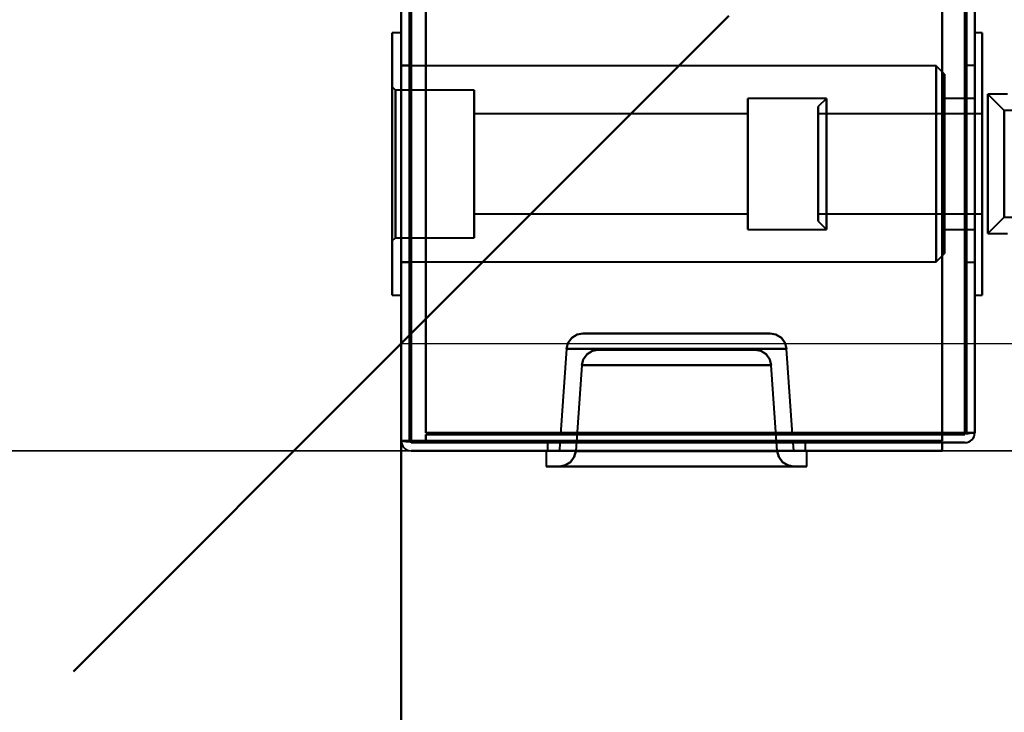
# Model space of a CAD drawing. Header units: millimetres. Extents: x -1110 to 1388, y -120 to 1267.
# Tile 2 of 88: x -393 to -333, y 112 to 155. Entities that reach past the tile are written whole.
import ezdxf

# ---------------------------------------------------------------- set-up
doc = ezdxf.new("R2010")
doc.units = ezdxf.units.MM
for name, color, linetype, lineweight in [('A-ANNO-DIMS', 211, 'Continuous', 30), ('A-ANNO-DIMS-20', 211, 'Continuous', 30), ('A-GENM', 13, 'Continuous', 40), ('G-IMPT', 8, 'Continuous', 40)]:
    doc.layers.add(name, color=color, linetype=linetype, lineweight=lineweight)
doc.styles.add('Arial_1', font='arial.ttf', dxfattribs={"height": 60})
doc.dimstyles.new('Linéaire', dxfattribs={"dimscale": 304.8, "dimtxt": 61.215564, "dimasz": 0.131234, "dimexe": 0.131234, "dimexo": 0.131234, "dimgap": 0.131234, "dimtad": 1, "dimdec": 0, "dimzin": 0, "dimdsep": 46, "dimtxsty": 'Arial_1', "dimblk1": 'OBLIQUE', "dimblk2": 'OBLIQUE', "dimsah": 1, "dimcen": 0.09, "dimazin": 0, "dimtfac": 1, "dimtdec": 4, "dimtix": 1, "dimtmove": 0, "dimatfit": 3, "dimfxl": 1, "dimtvp": 1, "dimtfill": 1, "dimtolj": 1, "dimtzin": 0, "dimarcsym": 2})

# ---------------------------------------------------------------- blocks, each defined once
blk = doc.blocks.new('Maintenance r21 - Maintenance r21-755170-Droite')
at = {"layer": 'A-GENM'}
for p, q in [((-370, 0), (-370, 973.372)), ((-370, 973.372), (-370, 0))]:
    blk.add_line(p, q, dxfattribs=at)
blk = doc.blocks.new('NEXA 1000 CALQUES_dwg-755156-Droite')
at = {"layer": 'G-IMPT'}
for p, q in [((-370, 972.772), (-370, 128.972)), ((-370, 972.772), (-370, 128.972)), ((-335, 129.472), (-335, 972.272)), ((-335, 129.472), (-335, 972.272)), ((-370, 153.872), (-370.55, 153.872)), ((-370, 153.872), (-370.55, 153.872)), ((-370.55, 137.872), (-370.55, 153.872)), ((-370.55, 145.872), (-370.55, 153.872)), ((-370.55, 153.872), (-370.55, 145.872)), ((-370.55, 153.872), (-370.55, 145.872)), ((-370.55, 137.872), (-370.55, 153.872)), ((-370.55, 145.872), (-370.55, 153.872)), ((-370, 145.872), (-370, 153.872)), ((-370, 153.872), (-370, 137.872)), ((-370, 153.872), (-370, 145.872)), ((-370, 153.872), (-370, 137.872)), ((-370, 153.872), (-370, 145.872)), ((-370, 145.872), (-370, 153.872)), ((-334.55, 153.872), (-335, 153.872)), ((-334.55, 153.872), (-335, 153.872)), ((-335, 137.872), (-335, 153.872)), ((-335, 145.872), (-335, 153.872)), ((-335, 153.872), (-335, 145.872)), ((-335, 137.872), (-335, 153.872)), ((-335, 145.872), (-335, 153.872)), ((-335, 153.872), (-335, 145.872)), ((-334.55, 145.872), (-334.55, 153.872)), ((-334.55, 153.872), (-334.55, 137.872)), ((-334.55, 153.872), (-334.55, 145.872)), ((-334.55, 145.872), (-334.55, 153.872)), ((-334.55, 153.872), (-334.55, 137.872)), ((-334.55, 153.872), (-334.55, 145.872)), ((-369.5, 151.872), (-370, 151.872)), ((-369.5, 151.872), (-370, 151.872)), ((-370, 151.872), (-370, 145.872)), ((-370, 151.872), (-370, 145.872)), ((-370, 151.872), (-370, 145.872)), ((-337.35, 151.847), (-370, 151.847)), ((-337.35, 151.847), (-370, 151.847)), ((-370, 139.897), (-370, 151.847)), ((-370, 139.897), (-370, 151.847)), ((-370, 139.897), (-370, 151.847)), ((-370, 139.897), (-370, 151.847)), ((-369.5, 145.872), (-369.5, 151.872)), ((-369.5, 151.872), (-369.5, 145.872)), ((-369.5, 145.872), (-369.5, 151.872)), ((-369.5, 151.872), (-369.5, 145.872)), ((-336.85, 151.347), (-337.35, 151.847)), ((-336.85, 151.347), (-337.35, 151.847)), ((-337.35, 151.847), (-337.35, 139.897)), ((-337.35, 151.847), (-337.35, 139.897)), ((-337.35, 139.897), (-337.35, 151.847)), ((-337.35, 139.897), (-337.35, 151.847)), ((-337.35, 139.897), (-337.35, 151.847)), ((-337.35, 139.897), (-337.35, 151.847)), ((-337.35, 151.847), (-337.35, 139.897)), ((-337.35, 151.847), (-337.35, 139.897)), ((-335, 151.872), (-335.5, 151.872)), ((-335, 151.872), (-335.5, 151.872)), ((-335.5, 151.872), (-335.5, 145.872)), ((-335.5, 145.872), (-335.5, 151.872)), ((-335.5, 151.872), (-335.5, 145.872)), ((-335.5, 145.872), (-335.5, 151.872)), ((-335, 151.872), (-335, 139.872)), ((-335, 151.872), (-335, 139.872)), ((-335, 145.872), (-335, 151.872)), ((-335, 145.872), (-335, 151.872)), ((-335, 151.872), (-335, 139.872)), ((-335, 151.872), (-335, 139.872)), ((-335, 145.872), (-335, 151.872)), ((-335, 145.872), (-335, 151.872)), ((-336.85, 140.397), (-336.85, 151.347)), ((-336.85, 140.397), (-336.85, 151.347)), ((-336.85, 151.347), (-336.85, 140.397)), ((-336.85, 151.347), (-336.85, 140.397)), ((-336.85, 140.397), (-336.85, 151.347)), ((-336.85, 140.397), (-336.85, 151.347)), ((-336.85, 151.347), (-336.85, 140.397)), ((-336.85, 151.347), (-336.85, 140.397)), ((-370.35, 150.372), (-370.55, 150.572)), ((-370.35, 150.372), (-370.55, 150.572)), ((-370.55, 141.172), (-370.55, 150.572)), ((-370.55, 141.172), (-370.55, 150.572)), ((-370.55, 150.572), (-370.55, 141.172)), ((-370.55, 150.572), (-370.55, 141.172)), ((-370.55, 150.572), (-370.55, 141.172)), ((-370.55, 150.572), (-370.55, 141.172)), ((-370.55, 141.172), (-370.55, 150.572)), ((-370.55, 141.172), (-370.55, 150.572)), ((-365.55, 150.372), (-370.35, 150.372)), ((-365.55, 150.372), (-370.35, 150.372)), ((-370.35, 150.372), (-370.35, 141.372)), ((-370.35, 150.372), (-370.35, 141.372)), ((-370.35, 141.372), (-370.35, 150.372)), ((-370.35, 141.372), (-370.35, 150.372)), ((-370.35, 150.372), (-370.35, 141.372)), ((-370.35, 150.372), (-370.35, 141.372)), ((-370.35, 141.372), (-370.35, 150.372)), ((-370.35, 141.372), (-370.35, 150.372)), ((-365.55, 141.372), (-365.55, 150.372)), ((-365.55, 145.872), (-365.55, 150.372)), ((-365.55, 150.372), (-365.55, 145.872)), ((-365.55, 150.372), (-365.55, 145.872)), ((-365.55, 141.372), (-365.55, 150.372)), ((-365.55, 145.872), (-365.55, 150.372)), ((-344.05, 149.872), (-348.85, 149.872)), ((-344.05, 149.872), (-348.85, 149.872)), ((-348.85, 149.872), (-348.85, 142.004)), ((-348.85, 141.872), (-348.85, 149.872)), ((-348.85, 141.872), (-348.85, 149.872)), ((-348.85, 149.872), (-348.85, 149.741)), ((-348.85, 149.872), (-348.85, 142.004)), ((-348.85, 141.872), (-348.85, 149.872)), ((-348.85, 141.872), (-348.85, 149.872)), ((-348.85, 149.741), (-348.85, 141.872)), ((-348.85, 149.741), (-348.85, 141.872)), ((-344.05, 149.872), (-344.55, 149.372)), ((-344.05, 149.872), (-344.55, 149.372)), ((-344.05, 149.872), (-344.05, 145.872)), ((-344.05, 145.872), (-344.05, 149.872)), ((-344.05, 142.004), (-344.05, 149.872)), ((-344.05, 149.872), (-344.05, 142.004)), ((-344.05, 149.741), (-344.05, 141.872)), ((-344.05, 141.872), (-344.05, 149.741)), ((-344.05, 145.872), (-344.05, 149.741)), ((-344.05, 149.741), (-344.05, 145.872)), ((-335, 149.872), (-336.85, 149.872)), ((-335, 149.872), (-336.85, 149.872)), ((-336.85, 142.004), (-336.85, 149.872)), ((-336.85, 149.741), (-336.85, 149.872)), ((-336.85, 149.872), (-336.85, 141.872)), ((-336.85, 149.872), (-336.85, 141.872)), ((-336.85, 149.872), (-336.85, 141.872)), ((-336.85, 149.872), (-336.85, 141.872)), ((-336.85, 142.004), (-336.85, 149.872)), ((-336.85, 141.872), (-336.85, 149.741)), ((-336.85, 141.872), (-336.85, 149.741)), ((-335, 149.872), (-335, 142.004)), ((-335, 142.004), (-335, 149.872)), ((-335, 149.872), (-335, 142.004)), ((-335, 142.004), (-335, 149.872)), ((-335, 149.741), (-335, 141.872)), ((-335, 141.872), (-335, 149.741)), ((-335, 149.741), (-335, 141.872)), ((-335, 141.872), (-335, 149.741)), ((-333, 150.122), (-334.2, 150.122)), ((-333.2, 149.122), (-334.2, 150.122)), ((-333, 150.122), (-334.2, 150.122)), ((-333.2, 149.122), (-334.2, 150.122)), ((-334.2, 145.872), (-334.2, 150.122)), ((-334.2, 150.122), (-334.2, 145.872)), ((-334.2, 145.872), (-334.2, 150.122)), ((-334.2, 150.122), (-334.2, 145.872)), ((-344.55, 149.372), (-344.55, 142.487)), ((-344.55, 142.487), (-344.55, 149.372)), ((-344.55, 142.487), (-344.55, 149.372)), ((-344.55, 149.372), (-344.55, 142.487)), ((-344.55, 149.257), (-344.55, 142.372)), ((-344.55, 142.372), (-344.55, 149.257)), ((-344.55, 142.372), (-344.55, 149.257)), ((-344.55, 149.257), (-344.55, 142.372)), ((-332, 149.122), (-333.2, 149.122)), ((-333.2, 145.872), (-333.2, 149.122)), ((-333.2, 149.122), (-333.2, 145.872)), ((-348.85, 148.922), (-365.55, 148.922)), ((-348.85, 148.922), (-365.55, 148.922)), ((-365.55, 142.822), (-365.55, 148.922)), ((-365.55, 142.822), (-365.55, 148.922)), ((-365.55, 148.922), (-365.55, 148.822)), ((-365.55, 148.922), (-365.55, 142.922)), ((-365.55, 148.922), (-365.55, 142.922)), ((-365.55, 142.822), (-365.55, 148.922)), ((-365.55, 142.822), (-365.55, 148.922)), ((-365.55, 148.822), (-365.55, 142.822)), ((-365.55, 148.822), (-365.55, 142.822)), ((-348.85, 142.922), (-348.85, 148.922)), ((-348.85, 148.922), (-348.85, 142.822)), ((-348.85, 148.922), (-348.85, 142.822)), ((-348.85, 148.922), (-348.85, 142.822)), ((-348.85, 148.922), (-348.85, 142.822)), ((-348.85, 142.922), (-348.85, 148.922)), ((-348.85, 148.822), (-348.85, 148.922)), ((-348.85, 142.822), (-348.85, 148.822)), ((-348.85, 142.822), (-348.85, 148.822)), ((-334.55, 148.922), (-344.55, 148.922)), ((-334.55, 148.922), (-344.55, 148.922)), ((-344.55, 145.097), (-344.55, 148.922)), ((-344.55, 148.922), (-344.55, 142.922)), ((-344.55, 145.097), (-344.55, 148.922)), ((-344.55, 148.922), (-344.55, 146.647)), ((-344.55, 148.822), (-344.55, 145.097)), ((-344.55, 148.822), (-344.55, 142.822)), ((-334.55, 148.922), (-334.55, 145.097)), ((-334.55, 142.922), (-334.55, 148.922)), ((-334.55, 146.647), (-334.55, 148.922)), ((-334.55, 148.922), (-334.55, 145.097)), ((-334.55, 145.097), (-334.55, 148.822)), ((-334.55, 142.822), (-334.55, 148.822)), ((-344.55, 142.822), (-344.55, 146.647)), ((-344.55, 142.822), (-344.55, 146.647)), ((-344.55, 146.647), (-344.55, 142.922)), ((-334.55, 146.647), (-334.55, 142.822)), ((-334.55, 142.922), (-334.55, 146.647)), ((-334.55, 146.647), (-334.55, 142.822)), ((-370.55, 137.872), (-370.55, 145.872)), ((-370.55, 145.872), (-370.55, 137.872)), ((-370.55, 145.872), (-370.55, 137.872)), ((-370.55, 137.872), (-370.55, 145.872)), ((-370, 145.872), (-370, 139.872)), ((-370, 137.872), (-370, 145.872)), ((-370, 145.872), (-370, 137.872)), ((-370, 145.872), (-370, 139.872)), ((-370, 145.872), (-370, 137.872)), ((-370, 137.872), (-370, 145.872)), ((-369.5, 139.872), (-369.5, 145.872)), ((-369.5, 145.872), (-369.5, 139.872)), ((-369.5, 139.872), (-369.5, 145.872)), ((-369.5, 145.872), (-369.5, 139.872)), ((-365.55, 141.372), (-365.55, 145.872)), ((-365.55, 145.872), (-365.55, 141.372)), ((-365.55, 145.872), (-365.55, 141.372)), ((-365.55, 141.372), (-365.55, 145.872)), ((-344.05, 145.872), (-344.05, 142.004)), ((-344.05, 142.004), (-344.05, 145.872)), ((-344.05, 141.872), (-344.05, 145.872)), ((-344.05, 145.872), (-344.05, 141.872)), ((-335.5, 145.872), (-335.5, 139.872)), ((-335.5, 139.872), (-335.5, 145.872)), ((-335.5, 145.872), (-335.5, 139.872)), ((-335.5, 139.872), (-335.5, 145.872)), ((-335, 137.872), (-335, 145.872)), ((-335, 139.872), (-335, 145.872)), ((-335, 145.872), (-335, 137.872)), ((-335, 139.872), (-335, 145.872)), ((-335, 137.872), (-335, 145.872)), ((-335, 145.872), (-335, 137.872)), ((-334.55, 137.872), (-334.55, 145.872)), ((-334.55, 145.872), (-334.55, 137.872)), ((-334.55, 137.872), (-334.55, 145.872)), ((-334.55, 145.872), (-334.55, 137.872)), ((-334.2, 141.622), (-334.2, 145.872)), ((-334.2, 145.872), (-334.2, 141.622)), ((-334.2, 141.622), (-334.2, 145.872)), ((-334.2, 145.872), (-334.2, 141.622)), ((-333.2, 142.622), (-333.2, 145.872)), ((-333.2, 145.872), (-333.2, 142.622)), ((-344.55, 145.097), (-344.55, 142.822)), ((-334.55, 142.822), (-334.55, 145.097)), ((-365.55, 142.922), (-365.55, 142.822)), ((-365.55, 142.822), (-348.85, 142.822)), ((-365.55, 142.822), (-348.85, 142.822)), ((-348.85, 142.822), (-348.85, 142.922)), ((-344.55, 142.822), (-334.55, 142.822)), ((-344.55, 142.822), (-334.55, 142.822)), ((-334.2, 141.622), (-333.2, 142.622)), ((-334.2, 141.622), (-333.2, 142.622)), ((-333.2, 142.622), (-332, 142.622)), ((-348.85, 142.004), (-348.85, 141.872)), ((-348.85, 141.872), (-344.05, 141.872)), ((-348.85, 141.872), (-344.05, 141.872)), ((-344.55, 142.372), (-344.05, 141.872)), ((-344.55, 142.372), (-344.05, 141.872)), ((-336.85, 141.872), (-336.85, 142.004)), ((-336.85, 141.872), (-335, 141.872)), ((-336.85, 141.872), (-335, 141.872)), ((-370.55, 141.172), (-370.35, 141.372)), ((-370.55, 141.172), (-370.35, 141.372)), ((-370.35, 141.372), (-365.55, 141.372)), ((-370.35, 141.372), (-365.55, 141.372)), ((-334.2, 141.622), (-333, 141.622)), ((-334.2, 141.622), (-333, 141.622)), ((-337.35, 139.897), (-336.85, 140.397)), ((-337.35, 139.897), (-336.85, 140.397)), ((-370, 139.897), (-337.35, 139.897)), ((-370, 139.897), (-337.35, 139.897)), ((-370, 139.872), (-369.5, 139.872)), ((-370, 139.872), (-369.5, 139.872)), ((-335.5, 139.872), (-335, 139.872)), ((-335.5, 139.872), (-335, 139.872)), ((-370.55, 137.872), (-370, 137.872)), ((-370.55, 137.872), (-370, 137.872)), ((-335, 137.872), (-334.55, 137.872)), ((-335, 137.872), (-334.55, 137.872)), ((-353.2, 135.522), (-358.917, 135.522)), ((-358.917, 135.522), (-353.2, 135.522)), ((-358.917, 135.522), (-347.483, 135.522)), ((-353.2, 135.522), (-358.917, 135.522)), ((-358.917, 135.522), (-353.2, 135.522)), ((-358.917, 135.522), (-347.483, 135.522)), ((-347.483, 135.522), (-353.2, 135.522)), ((-353.2, 135.522), (-347.483, 135.522)), ((-347.483, 135.522), (-353.2, 135.522)), ((-353.2, 135.522), (-347.483, 135.522)), ((-359.915, 134.592), (-360.28, 129.372)), ((-359.915, 134.592), (-360.28, 129.372)), ((-353.2, 134.592), (-359.915, 134.592)), ((-346.485, 134.592), (-359.915, 134.592)), ((-359.915, 134.592), (-353.2, 134.592)), ((-353.2, 134.592), (-359.915, 134.592)), ((-346.485, 134.592), (-359.915, 134.592)), ((-359.915, 134.592), (-353.2, 134.592)), ((-346.485, 134.592), (-353.2, 134.592)), ((-353.2, 134.592), (-346.485, 134.592)), ((-346.485, 134.592), (-353.2, 134.592)), ((-353.2, 134.592), (-346.485, 134.592)), ((-346.12, 129.372), (-346.485, 134.592)), ((-346.12, 129.372), (-346.485, 134.592)), ((-348.415, 134.522), (-357.985, 134.522)), ((-353.2, 134.522), (-357.985, 134.522)), ((-357.985, 134.522), (-353.2, 134.522)), ((-357.985, 134.522), (-353.2, 134.522)), ((-348.415, 134.522), (-357.985, 134.522)), ((-353.2, 134.522), (-357.985, 134.522)), ((-348.415, 134.522), (-353.2, 134.522)), ((-353.2, 134.522), (-348.415, 134.522)), ((-353.2, 134.522), (-348.415, 134.522)), ((-348.415, 134.522), (-353.2, 134.522)), ((-358.983, 133.592), (-359.349, 128.353)), ((-358.983, 133.592), (-359.349, 128.353)), ((-358.983, 133.592), (-347.417, 133.592)), ((-358.983, 133.592), (-353.2, 133.592)), ((-353.2, 133.592), (-358.983, 133.592)), ((-358.983, 133.592), (-347.417, 133.592)), ((-358.983, 133.592), (-353.2, 133.592)), ((-353.2, 133.592), (-358.983, 133.592)), ((-353.2, 133.592), (-347.417, 133.592)), ((-347.417, 133.592), (-353.2, 133.592)), ((-353.2, 133.592), (-347.417, 133.592)), ((-347.417, 133.592), (-353.2, 133.592)), ((-347.051, 128.353), (-347.417, 133.592)), ((-347.051, 128.353), (-347.417, 133.592)), ((-353.2, 129.372), (-360.28, 129.372)), ((-360.28, 129.372), (-353.2, 129.372)), ((-353.2, 129.372), (-360.28, 129.372)), ((-360.28, 129.372), (-353.2, 129.372)), ((-346.12, 129.372), (-353.2, 129.372)), ((-353.2, 129.372), (-346.12, 129.372)), ((-346.12, 129.372), (-353.2, 129.372)), ((-353.2, 129.372), (-346.12, 129.372)), ((-335.6, 129.472), (-335, 129.472)), ((-335, 129.472), (-335.6, 129.472)), ((-335, 129.472), (-335.6, 129.472)), ((-335.6, 129.472), (-335, 129.472)), ((-335.6, 129.472), (-335, 129.472)), ((-335, 129.472), (-335.6, 129.472)), ((-335, 129.472), (-335.6, 129.472)), ((-335.6, 129.472), (-335, 129.472)), ((-370, 128.972), (-369.4, 128.972)), ((-369.4, 128.972), (-370, 128.972)), ((-369.4, 128.972), (-370, 128.972)), ((-370, 128.972), (-369.4, 128.972)), ((-370, 128.972), (-369.4, 128.972)), ((-369.4, 128.972), (-370, 128.972)), ((-369.4, 128.972), (-370, 128.972)), ((-370, 128.972), (-369.4, 128.972)), ((-361.075, 128.872), (-361.075, 128.372)), ((-361.075, 128.872), (-361.075, 128.372)), ((-345.325, 128.872), (-361.075, 128.872)), ((-353.2, 128.872), (-361.075, 128.872)), ((-361.075, 128.872), (-353.2, 128.872)), ((-353.2, 128.872), (-361.075, 128.872)), ((-345.325, 128.872), (-361.075, 128.872)), ((-361.075, 128.872), (-353.2, 128.872)), ((-360.315, 128.872), (-360.35, 128.372)), ((-360.315, 128.872), (-360.35, 128.372)), ((-353.2, 128.872), (-360.315, 128.872)), ((-360.315, 128.872), (-353.2, 128.872)), ((-360.315, 128.872), (-353.2, 128.872)), ((-353.2, 128.872), (-360.315, 128.872)), ((-345.325, 128.872), (-353.2, 128.872)), ((-353.2, 128.872), (-345.325, 128.872)), ((-346.085, 128.872), (-353.2, 128.872)), ((-353.2, 128.872), (-346.085, 128.872)), ((-353.2, 128.872), (-346.085, 128.872)), ((-345.325, 128.872), (-353.2, 128.872)), ((-353.2, 128.872), (-345.325, 128.872)), ((-346.085, 128.872), (-353.2, 128.872)), ((-346.05, 128.372), (-346.085, 128.872)), ((-346.05, 128.372), (-346.085, 128.872)), ((-345.325, 128.372), (-345.325, 128.872)), ((-345.325, 128.372), (-345.325, 128.872)), ((-361.15, 128.372), (-361.15, 127.422)), ((-361.15, 128.372), (-361.15, 127.422)), ((-361.15, 128.372), (-353.2, 128.372)), ((-353.2, 128.372), (-361.15, 128.372)), ((-361.15, 128.372), (-353.2, 128.372)), ((-353.2, 128.372), (-361.15, 128.372)), ((-361.075, 128.372), (-353.2, 128.372)), ((-361.075, 128.372), (-345.325, 128.372)), ((-353.2, 128.372), (-361.075, 128.372)), ((-353.2, 128.372), (-361.075, 128.372)), ((-361.075, 128.372), (-345.325, 128.372)), ((-361.075, 128.372), (-353.2, 128.372)), ((-353.2, 128.372), (-360.35, 128.372)), ((-360.35, 128.372), (-353.2, 128.372)), ((-360.35, 128.372), (-353.2, 128.372)), ((-353.2, 128.372), (-360.35, 128.372)), ((-359.349, 128.353), (-353.2, 128.353)), ((-347.051, 128.353), (-359.349, 128.353)), ((-353.2, 128.353), (-359.349, 128.353)), ((-359.349, 128.353), (-353.2, 128.353)), ((-347.051, 128.353), (-359.349, 128.353)), ((-353.2, 128.353), (-359.349, 128.353)), ((-353.2, 128.372), (-345.325, 128.372)), ((-346.05, 128.372), (-353.2, 128.372)), ((-345.325, 128.372), (-353.2, 128.372)), ((-353.2, 128.372), (-346.05, 128.372)), ((-345.325, 128.372), (-353.2, 128.372)), ((-353.2, 128.372), (-346.05, 128.372)), ((-346.05, 128.372), (-353.2, 128.372)), ((-353.2, 128.372), (-345.325, 128.372)), ((-353.2, 128.372), (-345.25, 128.372)), ((-345.25, 128.372), (-353.2, 128.372)), ((-353.2, 128.372), (-345.25, 128.372)), ((-345.25, 128.372), (-353.2, 128.372)), ((-353.2, 128.353), (-347.051, 128.353)), ((-347.051, 128.353), (-353.2, 128.353)), ((-353.2, 128.353), (-347.051, 128.353)), ((-347.051, 128.353), (-353.2, 128.353)), ((-345.25, 127.422), (-345.25, 128.372)), ((-345.25, 127.422), (-345.25, 128.372)), ((-361.15, 127.422), (-353.2, 127.422)), ((-353.2, 127.422), (-361.15, 127.422)), ((-361.15, 127.422), (-353.2, 127.422)), ((-353.2, 127.422), (-361.15, 127.422)), ((-360.347, 127.422), (-346.053, 127.422)), ((-360.347, 127.422), (-353.2, 127.422)), ((-353.2, 127.422), (-360.347, 127.422)), ((-360.347, 127.422), (-346.053, 127.422)), ((-360.347, 127.422), (-353.2, 127.422)), ((-353.2, 127.422), (-360.347, 127.422)), ((-353.2, 127.422), (-346.053, 127.422)), ((-353.2, 127.422), (-345.25, 127.422)), ((-346.053, 127.422), (-353.2, 127.422)), ((-345.25, 127.422), (-353.2, 127.422)), ((-353.2, 127.422), (-346.053, 127.422)), ((-353.2, 127.422), (-345.25, 127.422)), ((-346.053, 127.422), (-353.2, 127.422)), ((-345.25, 127.422), (-353.2, 127.422))]:
    blk.add_line(p, q, dxfattribs=at)
at = {"layer": 'G-IMPT', "flags": 128}
for points in [[(-370, 972.772), (-370, 761.822), (-370, 550.872), (-370, 339.922), (-370, 128.972)], [(-370, 128.972), (-370, 339.922), (-370, 550.872), (-370, 761.822), (-370, 972.772)], [(-370, 128.972), (-370, 339.922), (-370, 550.872), (-370, 761.822), (-370, 972.772)], [(-370, 972.772), (-370, 761.822), (-370, 550.872), (-370, 339.922), (-370, 128.972)], [(-370, 972.772), (-370, 761.822), (-370, 550.872), (-370, 339.922), (-370, 128.972)], [(-370, 972.772), (-370, 761.822), (-370, 550.872), (-370, 339.922), (-370, 128.972)], [(-370, 128.972), (-370, 339.922), (-370, 550.872), (-370, 761.822), (-370, 972.772)], [(-370, 128.972), (-370, 339.922), (-370, 550.872), (-370, 761.822), (-370, 972.772)], [(-369.5, 972.772), (-369.5, 761.822), (-369.5, 550.872), (-369.5, 339.922), (-369.5, 128.972)], [(-369.5, 128.972), (-369.5, 339.922), (-369.5, 550.872), (-369.5, 761.822), (-369.5, 972.772)], [(-369.5, 128.972), (-369.5, 339.922), (-369.5, 550.872), (-369.5, 761.822), (-369.5, 972.772)], [(-369.5, 972.772), (-369.5, 761.822), (-369.5, 550.872), (-369.5, 339.922), (-369.5, 128.972)], [(-369.4, 128.972), (-369.4, 339.922), (-369.4, 550.872), (-369.4, 761.822), (-369.4, 972.772)], [(-369.4, 128.972), (-369.4, 339.922), (-369.4, 550.872), (-369.4, 761.822), (-369.4, 972.772)], [(-369.4, 128.972), (-369.4, 339.922), (-369.4, 550.872), (-369.4, 761.822), (-369.4, 972.772)], [(-369.4, 972.772), (-369.4, 761.822), (-369.4, 550.872), (-369.4, 339.922), (-369.4, 128.972)], [(-369.4, 972.772), (-369.4, 761.822), (-369.4, 550.872), (-369.4, 339.922), (-369.4, 128.972)], [(-369.4, 972.772), (-369.4, 761.822), (-369.4, 550.872), (-369.4, 339.922), (-369.4, 128.972)], [(-369.4, 128.972), (-369.4, 339.922), (-369.4, 550.872), (-369.4, 761.822), (-369.4, 972.772)], [(-369.4, 972.772), (-369.4, 761.822), (-369.4, 550.872), (-369.4, 339.922), (-369.4, 128.972)], [(-369.4, 128.972), (-369.4, 339.922), (-369.4, 550.872), (-369.4, 761.822), (-369.4, 972.772)], [(-369.4, 972.772), (-369.4, 761.822), (-369.4, 550.872), (-369.4, 339.922), (-369.4, 128.972)], [(-369.4, 972.772), (-369.4, 761.822), (-369.4, 550.872), (-369.4, 339.922), (-369.4, 128.972)], [(-369.4, 128.972), (-369.4, 339.922), (-369.4, 550.872), (-369.4, 761.822), (-369.4, 972.772)], [(-337, 972.772), (-337, 761.822), (-337, 550.872), (-337, 339.922), (-337, 128.972)], [(-337, 128.972), (-337, 339.922), (-337, 550.872), (-337, 761.822), (-337, 972.772)], [(-337, 972.772), (-337, 761.822), (-337, 550.872), (-337, 339.922), (-337, 128.972)], [(-337, 128.972), (-337, 339.922), (-337, 550.872), (-337, 761.822), (-337, 972.772)], [(-368.5, 972.272), (-368.5, 761.572), (-368.5, 550.872), (-368.5, 340.172), (-368.5, 129.472)], [(-368.5, 129.472), (-368.5, 340.172), (-368.5, 550.872), (-368.5, 761.572), (-368.5, 972.272)], [(-368.5, 972.272), (-368.5, 761.572), (-368.5, 550.872), (-368.5, 340.172), (-368.5, 129.472)], [(-368.5, 129.472), (-368.5, 340.172), (-368.5, 550.872), (-368.5, 761.572), (-368.5, 972.272)], [(-368.5, 972.272), (-368.5, 761.572), (-368.5, 550.872), (-368.5, 340.172), (-368.5, 129.472)], [(-368.5, 129.472), (-368.5, 340.172), (-368.5, 550.872), (-368.5, 761.572), (-368.5, 972.272)], [(-368.5, 972.272), (-368.5, 761.572), (-368.5, 550.872), (-368.5, 340.172), (-368.5, 129.472)], [(-368.5, 129.472), (-368.5, 340.172), (-368.5, 550.872), (-368.5, 761.572), (-368.5, 972.272)], [(-368.5, 129.472), (-368.5, 340.172), (-368.5, 550.872), (-368.5, 761.572), (-368.5, 972.272)], [(-368.5, 972.272), (-368.5, 761.572), (-368.5, 550.872), (-368.5, 340.172), (-368.5, 129.472)], [(-368.5, 129.472), (-368.5, 340.172), (-368.5, 550.872), (-368.5, 761.572), (-368.5, 972.272)], [(-368.5, 972.272), (-368.5, 761.572), (-368.5, 550.872), (-368.5, 340.172), (-368.5, 129.472)], [(-368.5, 972.272), (-368.5, 761.572), (-368.5, 550.872), (-368.5, 340.172), (-368.5, 129.472)], [(-368.5, 129.472), (-368.5, 340.172), (-368.5, 550.872), (-368.5, 761.572), (-368.5, 972.272)], [(-368.5, 972.272), (-368.5, 761.572), (-368.5, 550.872), (-368.5, 340.172), (-368.5, 129.472)], [(-368.5, 129.472), (-368.5, 340.172), (-368.5, 550.872), (-368.5, 761.572), (-368.5, 972.272)], [(-337, 129.472), (-337, 340.172), (-337, 550.872), (-337, 761.572), (-337, 972.272)], [(-337, 972.272), (-337, 761.572), (-337, 550.872), (-337, 340.172), (-337, 129.472)], [(-337, 129.472), (-337, 340.172), (-337, 550.872), (-337, 761.572), (-337, 972.272)], [(-337, 972.272), (-337, 761.572), (-337, 550.872), (-337, 340.172), (-337, 129.472)], [(-337, 972.272), (-337, 761.572), (-337, 550.872), (-337, 340.172), (-337, 129.472)], [(-337, 129.472), (-337, 340.172), (-337, 550.872), (-337, 761.572), (-337, 972.272)], [(-337, 129.472), (-337, 340.172), (-337, 550.872), (-337, 761.572), (-337, 972.272)], [(-337, 972.272), (-337, 761.572), (-337, 550.872), (-337, 340.172), (-337, 129.472)], [(-335.6, 129.472), (-335.6, 340.172), (-335.6, 550.872), (-335.6, 761.572), (-335.6, 972.272)], [(-335.6, 129.472), (-335.6, 340.172), (-335.6, 550.872), (-335.6, 761.572), (-335.6, 972.272)], [(-335.6, 972.272), (-335.6, 761.572), (-335.6, 550.872), (-335.6, 340.172), (-335.6, 129.472)], [(-335.6, 972.272), (-335.6, 761.572), (-335.6, 550.872), (-335.6, 340.172), (-335.6, 129.472)], [(-335.6, 972.272), (-335.6, 761.572), (-335.6, 550.872), (-335.6, 340.172), (-335.6, 129.472)], [(-335.6, 129.472), (-335.6, 340.172), (-335.6, 550.872), (-335.6, 761.572), (-335.6, 972.272)], [(-335.6, 972.272), (-335.6, 761.572), (-335.6, 550.872), (-335.6, 340.172), (-335.6, 129.472)], [(-335.6, 129.472), (-335.6, 340.172), (-335.6, 550.872), (-335.6, 761.572), (-335.6, 972.272)], [(-335.6, 972.272), (-335.6, 761.572), (-335.6, 550.872), (-335.6, 340.172), (-335.6, 129.472)], [(-335.6, 129.472), (-335.6, 340.172), (-335.6, 550.872), (-335.6, 761.572), (-335.6, 972.272)], [(-335.6, 129.472), (-335.6, 340.172), (-335.6, 550.872), (-335.6, 761.572), (-335.6, 972.272)], [(-335.6, 972.272), (-335.6, 761.572), (-335.6, 550.872), (-335.6, 340.172), (-335.6, 129.472)], [(-335.5, 972.272), (-335.5, 761.572), (-335.5, 550.872), (-335.5, 340.172), (-335.5, 129.472)], [(-335.5, 129.472), (-335.5, 340.172), (-335.5, 550.872), (-335.5, 761.572), (-335.5, 972.272)], [(-335.5, 129.472), (-335.5, 340.172), (-335.5, 550.872), (-335.5, 761.572), (-335.5, 972.272)], [(-335.5, 972.272), (-335.5, 761.572), (-335.5, 550.872), (-335.5, 340.172), (-335.5, 129.472)], [(-335, 972.272), (-335, 761.572), (-335, 550.872), (-335, 340.172), (-335, 129.472)], [(-335, 129.472), (-335, 340.172), (-335, 550.872), (-335, 761.572), (-335, 972.272)], [(-335, 129.472), (-335, 340.172), (-335, 550.872), (-335, 761.572), (-335, 972.272)], [(-335, 972.272), (-335, 761.572), (-335, 550.872), (-335, 340.172), (-335, 129.472)], [(-335, 129.472), (-335, 340.172), (-335, 550.872), (-335, 761.572), (-335, 972.272)], [(-335, 972.272), (-335, 761.572), (-335, 550.872), (-335, 340.172), (-335, 129.472)], [(-335, 129.472), (-335, 340.172), (-335, 550.872), (-335, 761.572), (-335, 972.272)], [(-335, 972.272), (-335, 761.572), (-335, 550.872), (-335, 340.172), (-335, 129.472)], [(-337, 225.572), (-337, 201.422), (-337, 177.272), (-337, 153.122), (-337, 128.972)], [(-337, 128.972), (-337, 153.122), (-337, 177.272), (-337, 201.422), (-337, 225.572)], [(-337, 128.972), (-337, 153.122), (-337, 177.272), (-337, 201.422), (-337, 225.572)], [(-337, 225.572), (-337, 201.422), (-337, 177.272), (-337, 153.122), (-337, 128.972)], [(-358.917, 135.522), (-359.268, 135.459), (-359.596, 135.257), (-359.824, 134.944), (-359.915, 134.592)], [(-359.915, 134.592), (-359.824, 134.944), (-359.596, 135.257), (-359.268, 135.459), (-358.917, 135.522)], [(-358.917, 135.522), (-359.268, 135.459), (-359.596, 135.257), (-359.824, 134.944), (-359.915, 134.592)], [(-359.915, 134.592), (-359.824, 134.944), (-359.596, 135.257), (-359.268, 135.459), (-358.917, 135.522)], [(-346.485, 134.592), (-346.576, 134.944), (-346.804, 135.257), (-347.132, 135.459), (-347.483, 135.522)], [(-347.483, 135.522), (-347.132, 135.459), (-346.804, 135.257), (-346.576, 134.944), (-346.485, 134.592)], [(-346.485, 134.592), (-346.576, 134.944), (-346.804, 135.257), (-347.132, 135.459), (-347.483, 135.522)], [(-347.483, 135.522), (-347.132, 135.459), (-346.804, 135.257), (-346.576, 134.944), (-346.485, 134.592)], [(-358.983, 133.592), (-358.892, 133.944), (-358.663, 134.257), (-358.335, 134.459), (-357.985, 134.522)], [(-357.985, 134.522), (-358.335, 134.459), (-358.663, 134.257), (-358.892, 133.944), (-358.983, 133.592)], [(-358.983, 133.592), (-358.892, 133.944), (-358.663, 134.257), (-358.335, 134.459), (-357.985, 134.522)], [(-357.985, 134.522), (-358.335, 134.459), (-358.663, 134.257), (-358.892, 133.944), (-358.983, 133.592)], [(-348.415, 134.522), (-348.065, 134.459), (-347.737, 134.257), (-347.508, 133.944), (-347.417, 133.592)], [(-347.417, 133.592), (-347.508, 133.944), (-347.737, 134.257), (-348.065, 134.459), (-348.415, 134.522)], [(-348.415, 134.522), (-348.065, 134.459), (-347.737, 134.257), (-347.508, 133.944), (-347.417, 133.592)], [(-347.417, 133.592), (-347.508, 133.944), (-347.737, 134.257), (-348.065, 134.459), (-348.415, 134.522)], [(-368.5, 129.472), (-360.625, 129.472), (-352.75, 129.472), (-344.875, 129.472), (-337, 129.472)], [(-337, 129.472), (-344.875, 129.472), (-352.75, 129.472), (-360.625, 129.472), (-368.5, 129.472)], [(-368.5, 129.472), (-360.275, 129.472), (-352.05, 129.472), (-343.825, 129.472), (-335.6, 129.472)], [(-335.55, 129.472), (-343.788, 129.472), (-352.025, 129.472), (-360.263, 129.472), (-368.5, 129.472)], [(-368.5, 129.472), (-360.625, 129.472), (-352.75, 129.472), (-344.875, 129.472), (-337, 129.472)], [(-335.6, 129.472), (-343.825, 129.472), (-352.05, 129.472), (-360.275, 129.472), (-368.5, 129.472)], [(-337, 129.472), (-344.875, 129.472), (-352.75, 129.472), (-360.625, 129.472), (-368.5, 129.472)], [(-368.5, 129.472), (-360.263, 129.472), (-352.025, 129.472), (-343.788, 129.472), (-335.55, 129.472)], [(-335.6, 129.472), (-343.825, 129.472), (-352.05, 129.472), (-360.275, 129.472), (-368.5, 129.472)], [(-337, 129.472), (-344.875, 129.472), (-352.75, 129.472), (-360.625, 129.472), (-368.5, 129.472)], [(-368.5, 129.472), (-360.263, 129.472), (-352.025, 129.472), (-343.788, 129.472), (-335.55, 129.472)], [(-368.5, 129.472), (-360.625, 129.472), (-352.75, 129.472), (-344.875, 129.472), (-337, 129.472)], [(-368.5, 129.472), (-360.275, 129.472), (-352.05, 129.472), (-343.825, 129.472), (-335.6, 129.472)], [(-335.55, 129.472), (-343.788, 129.472), (-352.025, 129.472), (-360.263, 129.472), (-368.5, 129.472)], [(-368.5, 129.472), (-360.625, 129.472), (-352.75, 129.472), (-344.875, 129.472), (-337, 129.472)], [(-337, 129.472), (-344.875, 129.472), (-352.75, 129.472), (-360.625, 129.472), (-368.5, 129.472)], [(-368.5, 129.372), (-360.263, 129.385), (-352.025, 129.397), (-343.788, 129.41), (-335.55, 129.422)], [(-335.55, 129.422), (-343.788, 129.41), (-352.025, 129.397), (-360.263, 129.385), (-368.5, 129.372)], [(-335.55, 129.422), (-343.788, 129.41), (-352.025, 129.397), (-360.263, 129.385), (-368.5, 129.372)], [(-368.5, 129.372), (-360.263, 129.385), (-352.025, 129.397), (-343.788, 129.41), (-335.55, 129.422)], [(-335.6, 129.372), (-343.825, 129.372), (-352.05, 129.372), (-360.275, 129.372), (-368.5, 129.372)], [(-368.5, 129.372), (-360.275, 129.372), (-352.05, 129.372), (-343.825, 129.372), (-335.6, 129.372)], [(-368.5, 129.372), (-368.5, 129.247), (-368.5, 129.122), (-368.5, 128.997), (-368.5, 128.872)], [(-368.5, 128.872), (-368.5, 128.997), (-368.5, 129.122), (-368.5, 129.247), (-368.5, 129.372)], [(-368.5, 128.872), (-368.5, 128.997), (-368.5, 129.122), (-368.5, 129.247), (-368.5, 129.372)], [(-368.5, 129.372), (-368.5, 129.247), (-368.5, 129.122), (-368.5, 128.997), (-368.5, 128.872)], [(-335.6, 129.372), (-343.825, 129.372), (-352.05, 129.372), (-360.275, 129.372), (-368.5, 129.372)], [(-368.5, 129.372), (-360.275, 129.372), (-352.05, 129.372), (-343.825, 129.372), (-335.6, 129.372)], [(-368.5, 129.372), (-368.5, 129.247), (-368.5, 129.122), (-368.5, 128.997), (-368.5, 128.872)], [(-368.5, 129.372), (-368.5, 129.247), (-368.5, 129.122), (-368.5, 128.997), (-368.5, 128.872)], [(-368.5, 128.872), (-368.5, 128.997), (-368.5, 129.122), (-368.5, 129.247), (-368.5, 129.372)], [(-368.5, 128.872), (-368.5, 128.997), (-368.5, 129.122), (-368.5, 129.247), (-368.5, 129.372)], [(-337, 129.472), (-337, 129.347), (-337, 129.222), (-337, 129.097), (-337, 128.972)], [(-337, 128.972), (-337, 129.097), (-337, 129.222), (-337, 129.347), (-337, 129.472)], [(-337, 129.472), (-337, 129.347), (-337, 129.222), (-337, 129.097), (-337, 128.972)], [(-337, 128.972), (-337, 129.097), (-337, 129.222), (-337, 129.347), (-337, 129.472)], [(-337, 129.472), (-336.65, 129.472), (-336.3, 129.472), (-335.95, 129.472), (-335.6, 129.472)], [(-335.6, 129.472), (-335.95, 129.472), (-336.3, 129.472), (-336.65, 129.472), (-337, 129.472)], [(-335.6, 129.472), (-335.95, 129.472), (-336.3, 129.472), (-336.65, 129.472), (-337, 129.472)], [(-337, 129.472), (-336.65, 129.472), (-336.3, 129.472), (-335.95, 129.472), (-335.6, 129.472)], [(-337, 129.472), (-336.65, 129.472), (-336.3, 129.472), (-335.95, 129.472), (-335.6, 129.472)], [(-337, 128.972), (-337, 129.097), (-337, 129.222), (-337, 129.347), (-337, 129.472)], [(-335.6, 129.472), (-335.95, 129.472), (-336.3, 129.472), (-336.65, 129.472), (-337, 129.472)], [(-337, 129.472), (-337, 129.347), (-337, 129.222), (-337, 129.097), (-337, 128.972)], [(-337, 129.472), (-336.65, 129.472), (-336.3, 129.472), (-335.95, 129.472), (-335.6, 129.472)], [(-335.6, 129.472), (-335.95, 129.472), (-336.3, 129.472), (-336.65, 129.472), (-337, 129.472)], [(-337, 128.972), (-337, 129.097), (-337, 129.222), (-337, 129.347), (-337, 129.472)], [(-337, 129.472), (-337, 129.347), (-337, 129.222), (-337, 129.097), (-337, 128.972)], [(-335, 129.472), (-335.138, 129.472), (-335.275, 129.472), (-335.413, 129.472), (-335.55, 129.472)], [(-335.55, 129.422), (-335.413, 129.435), (-335.275, 129.447), (-335.138, 129.46), (-335, 129.472)], [(-335, 129.472), (-335.138, 129.46), (-335.275, 129.447), (-335.413, 129.435), (-335.55, 129.422)], [(-335.55, 129.472), (-335.413, 129.472), (-335.275, 129.472), (-335.138, 129.472), (-335, 129.472)], [(-335.55, 129.472), (-335.413, 129.472), (-335.275, 129.472), (-335.138, 129.472), (-335, 129.472)], [(-335, 129.472), (-335.138, 129.46), (-335.275, 129.447), (-335.413, 129.435), (-335.55, 129.422)], [(-335.55, 129.422), (-335.413, 129.435), (-335.275, 129.447), (-335.138, 129.46), (-335, 129.472)], [(-335, 129.472), (-335.138, 129.472), (-335.275, 129.472), (-335.413, 129.472), (-335.55, 129.472)], [(-370, 128.972), (-369.863, 128.972), (-369.725, 128.972), (-369.588, 128.972), (-369.45, 128.972)], [(-370, 128.972), (-369.863, 128.96), (-369.725, 128.947), (-369.588, 128.935), (-369.45, 128.922)], [(-369.45, 128.972), (-369.588, 128.972), (-369.725, 128.972), (-369.863, 128.972), (-370, 128.972)], [(-369.45, 128.922), (-369.588, 128.935), (-369.725, 128.947), (-369.863, 128.96), (-370, 128.972)], [(-370, 128.972), (-369.863, 128.972), (-369.725, 128.972), (-369.588, 128.972), (-369.45, 128.972)], [(-369.45, 128.922), (-369.588, 128.935), (-369.725, 128.947), (-369.863, 128.96), (-370, 128.972)], [(-370, 128.972), (-369.863, 128.96), (-369.725, 128.947), (-369.588, 128.935), (-369.45, 128.922)], [(-369.45, 128.972), (-369.588, 128.972), (-369.725, 128.972), (-369.863, 128.972), (-370, 128.972)], [(-369.45, 128.972), (-361.338, 128.972), (-353.225, 128.972), (-345.113, 128.972), (-337, 128.972)], [(-337, 128.972), (-345.113, 128.972), (-353.225, 128.972), (-361.338, 128.972), (-369.45, 128.972)], [(-369.45, 128.972), (-361.338, 128.972), (-353.225, 128.972), (-345.113, 128.972), (-337, 128.972)], [(-337, 128.972), (-345.113, 128.972), (-353.225, 128.972), (-361.338, 128.972), (-369.45, 128.972)], [(-369.45, 128.922), (-361.338, 128.91), (-353.225, 128.897), (-345.113, 128.885), (-337, 128.872)], [(-337, 128.872), (-345.113, 128.885), (-353.225, 128.897), (-361.338, 128.91), (-369.45, 128.922)], [(-337, 128.872), (-345.113, 128.885), (-353.225, 128.897), (-361.338, 128.91), (-369.45, 128.922)], [(-369.45, 128.922), (-361.338, 128.91), (-353.225, 128.897), (-345.113, 128.885), (-337, 128.872)], [(-337, 128.972), (-345.1, 128.972), (-353.2, 128.972), (-361.3, 128.972), (-369.4, 128.972)], [(-337, 128.972), (-345.1, 128.972), (-353.2, 128.972), (-361.3, 128.972), (-369.4, 128.972)], [(-337, 128.972), (-345.1, 128.972), (-353.2, 128.972), (-361.3, 128.972), (-369.4, 128.972)], [(-369.4, 128.972), (-361.3, 128.972), (-353.2, 128.972), (-345.1, 128.972), (-337, 128.972)], [(-369.4, 128.972), (-361.3, 128.972), (-353.2, 128.972), (-345.1, 128.972), (-337, 128.972)], [(-369.4, 128.972), (-361.3, 128.972), (-353.2, 128.972), (-345.1, 128.972), (-337, 128.972)], [(-337, 128.972), (-345.1, 128.972), (-353.2, 128.972), (-361.3, 128.972), (-369.4, 128.972)], [(-369.4, 128.972), (-361.3, 128.972), (-353.2, 128.972), (-345.1, 128.972), (-337, 128.972)], [(-337, 128.972), (-345.1, 128.972), (-353.2, 128.972), (-361.3, 128.972), (-369.4, 128.972)], [(-369.4, 128.972), (-361.3, 128.972), (-353.2, 128.972), (-345.1, 128.972), (-337, 128.972)], [(-369.4, 128.972), (-361.3, 128.972), (-353.2, 128.972), (-345.1, 128.972), (-337, 128.972)], [(-337, 128.972), (-345.1, 128.972), (-353.2, 128.972), (-361.3, 128.972), (-369.4, 128.972)], [(-337, 128.872), (-345.1, 128.872), (-353.2, 128.872), (-361.3, 128.872), (-369.4, 128.872)], [(-369.4, 128.872), (-361.3, 128.872), (-353.2, 128.872), (-345.1, 128.872), (-337, 128.872)], [(-337, 128.872), (-345.1, 128.872), (-353.2, 128.872), (-361.3, 128.872), (-369.4, 128.872)], [(-369.4, 128.872), (-361.3, 128.872), (-353.2, 128.872), (-345.1, 128.872), (-337, 128.872)], [(-337, 128.872), (-344.875, 128.872), (-352.75, 128.872), (-360.625, 128.872), (-368.5, 128.872)], [(-368.5, 128.872), (-360.625, 128.872), (-352.75, 128.872), (-344.875, 128.872), (-337, 128.872)], [(-337, 128.872), (-344.875, 128.872), (-352.75, 128.872), (-360.625, 128.872), (-368.5, 128.872)], [(-368.5, 128.872), (-360.625, 128.872), (-352.75, 128.872), (-344.875, 128.872), (-337, 128.872)], [(-368.5, 128.872), (-360.625, 128.872), (-352.75, 128.872), (-344.875, 128.872), (-337, 128.872)], [(-337, 128.872), (-344.875, 128.872), (-352.75, 128.872), (-360.625, 128.872), (-368.5, 128.872)], [(-368.5, 128.872), (-360.625, 128.872), (-352.75, 128.872), (-344.875, 128.872), (-337, 128.872)], [(-337, 128.872), (-344.875, 128.872), (-352.75, 128.872), (-360.625, 128.872), (-368.5, 128.872)], [(-337, 128.872), (-337, 128.747), (-337, 128.622), (-337, 128.497), (-337, 128.372)], [(-337, 128.372), (-337, 128.497), (-337, 128.622), (-337, 128.747), (-337, 128.872)], [(-337, 128.872), (-337, 128.747), (-337, 128.622), (-337, 128.497), (-337, 128.372)], [(-337, 128.372), (-337, 128.497), (-337, 128.622), (-337, 128.747), (-337, 128.872)], [(-335.6, 128.872), (-335.95, 128.872), (-336.3, 128.872), (-336.65, 128.872), (-337, 128.872)], [(-337, 128.872), (-336.65, 128.872), (-336.3, 128.872), (-335.95, 128.872), (-335.6, 128.872)], [(-335.6, 128.872), (-335.95, 128.872), (-336.3, 128.872), (-336.65, 128.872), (-337, 128.872)], [(-337, 128.872), (-336.65, 128.872), (-336.3, 128.872), (-335.95, 128.872), (-335.6, 128.872)], [(-335.6, 128.872), (-335.95, 128.872), (-336.3, 128.872), (-336.65, 128.872), (-337, 128.872)], [(-337, 128.872), (-336.65, 128.872), (-336.3, 128.872), (-335.95, 128.872), (-335.6, 128.872)], [(-337, 128.872), (-336.65, 128.872), (-336.3, 128.872), (-335.95, 128.872), (-335.6, 128.872)], [(-337, 128.372), (-337, 128.497), (-337, 128.622), (-337, 128.747), (-337, 128.872)], [(-335.6, 128.872), (-335.95, 128.872), (-336.3, 128.872), (-336.65, 128.872), (-337, 128.872)], [(-337, 128.872), (-337, 128.747), (-337, 128.622), (-337, 128.497), (-337, 128.372)], [(-337, 128.372), (-337, 128.497), (-337, 128.622), (-337, 128.747), (-337, 128.872)], [(-337, 128.872), (-337, 128.747), (-337, 128.622), (-337, 128.497), (-337, 128.372)], [(-337, 128.372), (-345.1, 128.372), (-353.2, 128.372), (-361.3, 128.372), (-369.4, 128.372)], [(-369.4, 128.372), (-361.3, 128.372), (-353.2, 128.372), (-345.1, 128.372), (-337, 128.372)], [(-337, 128.372), (-345.1, 128.372), (-353.2, 128.372), (-361.3, 128.372), (-369.4, 128.372)], [(-369.4, 128.372), (-361.3, 128.372), (-353.2, 128.372), (-345.1, 128.372), (-337, 128.372)], [(-369.4, 128.372), (-361.3, 128.372), (-353.2, 128.372), (-345.1, 128.372), (-337, 128.372)], [(-337, 128.372), (-345.1, 128.372), (-353.2, 128.372), (-361.3, 128.372), (-369.4, 128.372)], [(-369.4, 128.372), (-361.3, 128.372), (-353.2, 128.372), (-345.1, 128.372), (-337, 128.372)], [(-337, 128.372), (-345.1, 128.372), (-353.2, 128.372), (-361.3, 128.372), (-369.4, 128.372)], [(-360.347, 127.422), (-359.996, 127.486), (-359.668, 127.687), (-359.44, 128.001), (-359.349, 128.353)], [(-359.349, 128.353), (-359.44, 128.001), (-359.668, 127.687), (-359.996, 127.486), (-360.347, 127.422)], [(-360.347, 127.422), (-359.996, 127.486), (-359.668, 127.687), (-359.44, 128.001), (-359.349, 128.353)], [(-359.349, 128.353), (-359.44, 128.001), (-359.668, 127.687), (-359.996, 127.486), (-360.347, 127.422)], [(-347.051, 128.353), (-346.96, 128.001), (-346.732, 127.687), (-346.404, 127.486), (-346.053, 127.422)], [(-346.053, 127.422), (-346.404, 127.486), (-346.732, 127.687), (-346.96, 128.001), (-347.051, 128.353)], [(-347.051, 128.353), (-346.96, 128.001), (-346.732, 127.687), (-346.404, 127.486), (-346.053, 127.422)], [(-346.053, 127.422), (-346.404, 127.486), (-346.732, 127.687), (-346.96, 128.001), (-347.051, 128.353)]]:
    blk.add_lwpolyline(points, dxfattribs=at)
at = {"layer": 'G-IMPT'}
for centre, start, end in [((-335.6, 129.472), 270, 360), ((-335.6, 129.472), 270, 0), ((-335.6, 129.472), 270, 360), ((-335.6, 129.472), 270, 0), ((-335.6, 129.472), 270, 0), ((-335.6, 129.472), 270, 360), ((-335.6, 129.472), 270, 360), ((-335.6, 129.472), 270, 360), ((-369.4, 128.972), 180, 270), ((-369.4, 128.972), 180, 270), ((-369.4, 128.972), 180, 270), ((-369.4, 128.972), 180, 270), ((-369.4, 128.972), 180, 270), ((-369.4, 128.972), 180, 270), ((-369.4, 128.972), 180, 270), ((-369.4, 128.972), 180, 270)]:
    blk.add_arc(centre, 0.6, start, end, dxfattribs=at)
blk = doc.blocks.new('DIMBLOCK1-Droite')
at = {"layer": 'A-ANNO-DIMS-20'}
for p, q in [((-370, 134.913), (-370, 174.913)), ((0, 134.913), (0, 174.913)), ((-370, 134.913), (0, 134.913)), ((-370, 134.913), (-370, 123.197)), ((0, 134.913), (0, 123.197))]:
    blk.add_line(p, q, dxfattribs=at)
at = {"layer": 'A-ANNO-DIMS-20', "lineweight": 50}
for p, q in [((-370, 134.913), (-350, 154.913)), ((0, 134.913), (20, 154.913)), ((-370, 134.913), (-390, 114.913)), ((0, 134.913), (-20, 114.913))]:
    blk.add_line(p, q, dxfattribs=at)
at = {"layer": 'A-ANNO-DIMS-20', "color": 0, "insert": (-254.221, 252.807), "char_height": 60, "width": 166.12962, "attachment_point": 1, "line_spacing_factor": 0.941778, "style": 'Arial_1', "bg_fill": 3, "box_fill_scale": 1.25, "bg_fill_color": 256, "bg_fill_true_color": 13158600, "bg_fill_transparency": 0}
blk.add_mtext('370', dxfattribs=at)
blk = doc.blocks.new('_Oblique')
at = {"color": 0, "linetype": 'ByBlock', "lineweight": -2}
blk.add_line((-0.5, -0.5), (0.5, 0.5), dxfattribs=at)

msp = doc.modelspace()

# ---------------------------------------------------------------- block references
at = {"layer": 'A-GENM'}
msp.add_blockref('Maintenance r21 - Maintenance r21-755170-Droite', (0, 0), dxfattribs=at)
at = {"layer": 'G-IMPT'}
msp.add_blockref('NEXA 1000 CALQUES_dwg-755156-Droite', (0, 0), dxfattribs=at)

# ---------------------------------------------------------------- next in the draw order: dimensions: what is measured, and where the dimension line sits
at = {"layer": 'A-ANNO-DIMS'}
dim = msp.add_linear_dim(base=(0, 134.913), p1=(-370, 163.197), p2=(0, 163.197), dimstyle='Linéaire', override={"dimpost": '<>', "dimfxl": 370}, dxfattribs=at)
dim.commit()
dim.dimension.update_dxf_attribs({"geometry": 'DIMBLOCK1-Droite', "text_midpoint": (-185, 205.568)})

# ---------------------------------------------------------------- next in the draw order: linework, layer by layer
at = {"color": 94, "lineweight": 30}
for p, q in [((610.1, 128.372), (-609.1, 128.372)), ((-609.1, 128.372), (610.1, 128.372))]:
    msp.add_line(p, q, dxfattribs=at)

doc.saveas('drawing.dxf')
